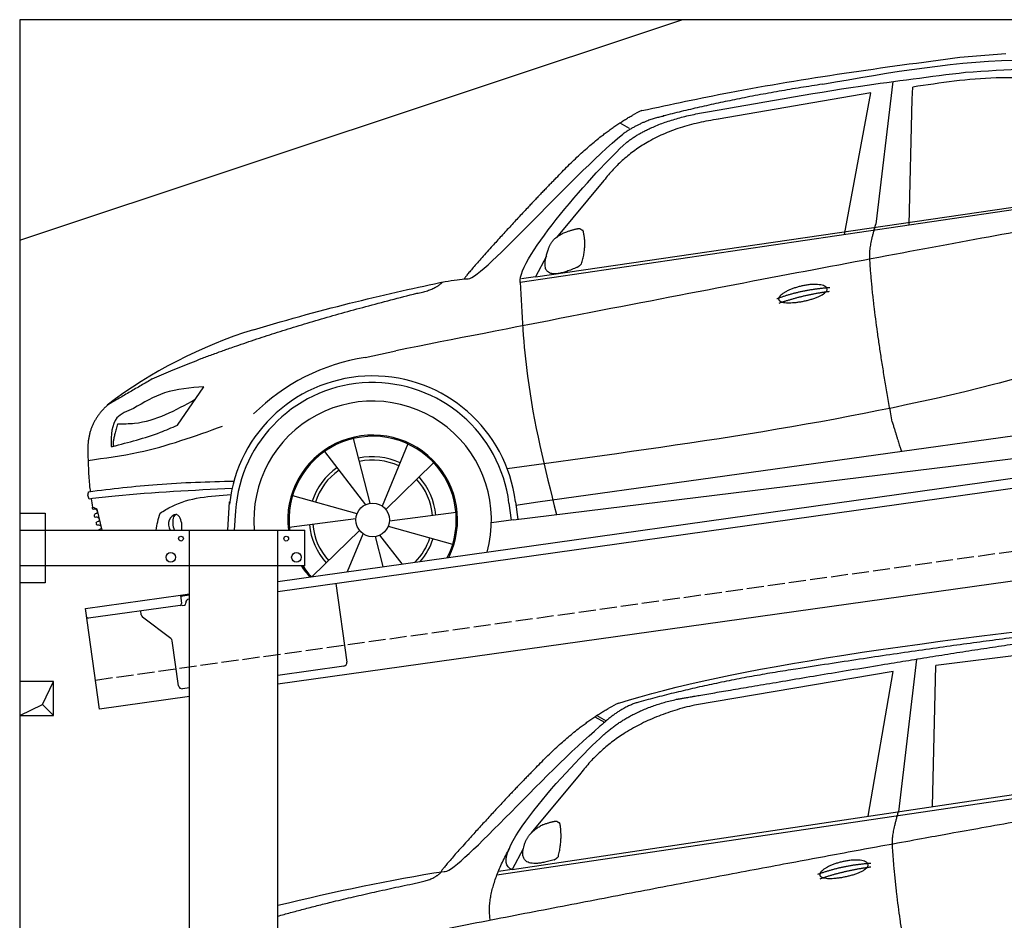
# Model space of a CAD drawing. Extents: x 524 to 6324, y 315 to 5240.
# Tile 2 of 3: x 524 to 3424, y 2587 to 5240. Entities that reach past the tile are written whole.
import ezdxf

# ---------------------------------------------------------------- set-up
doc = ezdxf.new("R2010")
doc.units = 0
doc.header["$LTSCALE"] = 10
doc.header["$MEASUREMENT"] = 0
doc.linetypes.add('GEN3', pattern=[6.25, 5, -1.25])
doc.layers.get('0').update_dxf_attribs({"linetype": 'CONTINUOUS'})
for name, color, linetype in [('3', 6, 'GEN3'), ('BREAKTHROUGH', 1, 'CONTINUOUS'), ('CAR', 1, 'CONTINUOUS')]:
    doc.layers.add(name, color=color, linetype=linetype)
doc.layers.add('AM_0', color=7, linetype='CONTINUOUS', lineweight=30)

# ---------------------------------------------------------------- blocks, each defined once
blk = doc.blocks.new('car_150')
at = {"layer": 'CAR'}
for p, q in [((12096.6, 1708.3), (11989, 1268.4)), ((12090.6, 1271.1), (12150.5, 1682.1)), ((12852.3, 1684.4), (12150.5, 1682.1)), ((11135.2, 1654.5), (11161.3, 1635)), ((11141, 1657.4), (11166.4, 1638.4)), ((12024, 1680.6), (11430.7, 1652.9)), ((11899, 1265.9), (12024, 1680.6)), ((11073.9, 1494.7), (10907.2, 1337.8)), ((10792.4, 1227), (12873.3, 1279.9)), ((10878.7, 1293.9), (10839.1, 1237.2)), ((10839.1, 1237.2), (12874.8, 1292.4)), ((10839.1, 1237.2), (10797.9, 1237.1))]:
    blk.add_line(p, q, dxfattribs=at)
blk.add_arc((11252.1, 1516.2), 174.5, 103.8736, 114.54, dxfattribs=at)
for points, degree in [([(11210.2, 1685.6), (11542.9, 1749.4), (12105.1, 1762), (12930.5, 1747.4)], 3), ([(11740.1, 1722.1), (11497.4, 1715.5), (11268.8, 1681.6)], 2), ([(12704.3, 1733.1), (12355.7, 1743.2), (11740.1, 1722.1)], 2), ([(10930.4, 1515.2), (11065.6, 1627.8), (11179.6, 1674.9)], 2), ([(11268.8, 1681.6), (11213.7, 1673.9), (11145.7, 1624)], 2), ([(11152.7, 1597.4), (11243.5, 1663), (11380.1, 1676.4)], 2), ([(11430.7, 1652.9), (11206.1, 1629.9), (11073.9, 1494.7)], 2), ([(10638.9, 1256.3), (10666.6, 1238), (10970.1, 1510.3), (11145.7, 1624)], 3), ([(10839.1, 1237.2), (10755.1, 1275), (11042.6, 1519.1), (11152.7, 1597.4)], 3), ([(10930.4, 1515.2), (10850.9, 1452.6), (10750.8, 1366.4), (10624.3, 1257.8), (10630.3, 1256.1)], 4), ([(10944.6, 1357.7), (10973.1, 1364.2), (10986, 1363.3)], 2), ([(10986, 1363.3), (10992.2, 1357.4), (10994.7, 1357.3)], 2), ([(10886.5, 1311.8), (10902.2, 1342.5), (10944.6, 1357.7)], 2), ([(10978.5, 1259), (10998.5, 1312.5), (10994.7, 1357.3)], 2), ([(10965.2, 1251), (10843.5, 1229), (10886.5, 1311.8)], 2), ([(10756.8, 1096.7), (10752.3, 1180.2), (10838, 1299.8)], 2), ([(10140.7, 1216.8), (10314.3, 1236.6), (10479.5, 1251.5), (10638.9, 1256.3)], 3), ([(10551.6, 1232.1), (10606.6, 1235.5), (10630, 1255)], 2), ([(10965.2, 1251), (10971.1, 1252.9), (10978.5, 1259)], 2), ([(11959.5, 1175.6), (11961.8, 1206.7), (11989, 1268.4)], 2), ([(10136.8, 1184.9), (10312.9, 1212.3), (10551.6, 1232.1)], 2), ([(12866.3, 1222.8), (11949.2, 1183.9), (10404.4, 1071.4)], 2), ([(11966.3, 684.4), (11947.2, 997.3), (11959.5, 1175.6)], 2), ([(11730.9, 1114.3), (11806, 1132.5), (11889.6, 1128.1)], 2), ([(11736.2, 1100.5), (11810, 1116.4), (11887.9, 1117)], 2)]:
    blk.add_open_spline(points, degree=degree, dxfattribs=at)
for points, degree, knots in [([(11380.1, 1676.4), (11407, 1677.9), (11545.9, 1684.7), (12131.3, 1711.8), (12584.9, 1726.7), (12852.7, 1717.4), (12926.2, 1712.9)], 4, [0.0821318, 0.0821318, 0.0821318, 0.0821318, 0.0821318, 0.258851, 0.508851, 0.6086078, 0.6086078, 0.6086078, 0.6086078, 0.6086078]), ([(11736, 1111.2), (11735, 1119.4), (11755.7, 1136.1), (11838.1, 1157.7), (11931.6, 1126.3), (11845.9, 1093.1), (11761.1, 1092.3), (11737, 1103), (11736, 1111.2)], 5, [0, 0, 0, 0, 0, 0, 0.300106, 0.500106, 0.700106, 1, 1, 1, 1, 1, 1])]:
    blk.add_open_spline(points, degree=degree, knots=knots, dxfattribs=at)
blk = doc.blocks.new('car_150_')
at = {"layer": 'CAR'}
for p, q in [((6993.7, 5277.2), (7129.2, 5288.8)), ((6796.4, 5203.8), (6750.1, 4783)), ((6731.9, 5170.4), (6283.3, 5089.2)), ((6657.9, 4752.4), (6731.9, 5170.4)), ((6853.7, 5152.6), (6855.4, 5188)), ((6848, 4782.8), (6853.7, 5152.6)), ((5993.7, 5075.5), (6021.3, 5060)), ((5703.5, 4603.8), (7806, 4931.3)), ((5748.6, 4619.9), (7887.1, 4949.3)), ((5948.1, 4905.6), (5809.7, 4736.5)), ((5780.5, 4681.2), (5748.6, 4619.9)), ((5748.6, 4619.9), (5707.7, 4614.5)), ((5249.2, 4379.1), (5338.8, 4399.4)), ((4697.5, 4174.8), (4774.2, 4288.5)), ((7646, 4233.7), (5761.2, 3956.2)), ((5689.3, 3904.2), (7721.3, 4169.7)), ((5267.2, 3949.5), (5216.9, 4139.6)), ((5377, 4125.1), (5302.6, 3941.6)), ((5131.5, 4101.3), (5253.2, 3945.1)), ((5313.4, 3931.7), (5452.9, 4070.3)), ((5734.4, 4063.7), (5670.2, 4054.4)), ((4848.5, 3866.9), (4853.3, 3950.1)), ((5228.7, 3918.3), (5038.9, 3969.8)), ((5676.1, 3953), (5682.6, 3903)), ((5695.3, 3956.7), (5702.3, 3904.6)), ((5761.2, 3956.2), (5696.7, 3946.7)), ((4463, 3925.5), (4449.3, 3931.7)), ((4478.1, 3864), (4463, 3925.5)), ((4871, 3924.2), (4867.7, 3867.1)), ((5520.5, 3924.4), (5324.3, 3897.1)), ((5029.4, 3876.7), (5225.5, 3904)), ((5689.3, 3904.2), (5624.9, 3894.7)), ((5693.6, 3903), (5693.4, 3904.4)), ((5236.4, 3869.4), (5098.3, 3732.1)), ((5201.8, 3747.5), (5247.2, 3859.5)), ((5321.2, 3882.8), (5511, 3831.3)), ((5282.7, 3851.6), (5306.1, 3763)), ((5362.6, 3771.4), (5296.6, 3856))]:
    blk.add_line(p, q, dxfattribs=at)
blk.add_circle((5274.9, 3900.5), 49.6, dxfattribs=at)
for centre, radius, start, end in [((6122, 4949.8), 174.5, 111.2882, 121.9546), ((5356.2, 3104.6), 1422.1, 107.8766, 127.519), ((5347.7, 3787.7), 599.5, 99.4563, 135.2463), ((5274.9, 3900.5), 424.2, 7.6054, 174.1435), ((5274.9, 3900.5), 404.6, 7.4461, 176.652), ((5274.9, 3900.5), 350, 344.7595, 185.4081), ((5274.9, 3900.5), 250, 334.2204, 187.3999), ((5274.9, 3900.5), 246.4, 333.6424, 187.5031), ((5274.9, 3900.5), 186.2, 64.7762, 103.2667), ((5274.9, 3900.5), 176.5, 64.6018, 103.1816), ((5274.9, 3900.5), 186.2, 124.7762, 163.2667), ((5274.9, 3900.5), 176.5, 124.6018, 163.1816), ((5274.9, 3900.5), 176.5, 4.6018, 43.1816), ((5274.9, 3900.5), 186.2, 4.7762, 43.2667), ((5274.9, 3900.5), 176.5, 184.6018, 223.1816), ((5274.9, 3900.5), 186.2, 184.7762, 223.2667), ((5274.9, 3900.5), 176.5, 315.6124, 343.1816), ((5274.9, 3900.5), 186.2, 319.3932, 343.2667), ((5274.9, 3900.5), 250, 213.2019, 222.6786), ((5274.9, 3900.5), 246.4, 213.7482, 223.2566), ((5274.9, 3900.5), 350, 217.4387, 217.626)]:
    blk.add_arc(centre, radius, start, end, dxfattribs=at)
for centre, major_axis, ratio, start_param, end_param in [((4699.7, 3882.5), (4.4, -29.4), 0.870747, 3.078863, 5.190641), ((4699.8, 3882.5), (-4.4, 29.6), 0.439627, 4.05108, 8.39242), ((4699.7, 3882.6), (4.4, -29.5), 0.784824, 3.019947, 3.143719)]:
    blk.add_ellipse(centre, major_axis=major_axis, ratio=ratio, start_param=start_param, end_param=end_param, dxfattribs=at)
for points in [[(6058.7, 5112.4), (6315.6, 5167.8), (6993.6, 5277.2)], [(6590.3, 5194.3), (7191.5, 5270.3), (7389.2, 5264.7)], [(7010.2, 5233), (7365.4, 5231.9), (7863.2, 4999)], [(6252.1, 5110.1), (6701.9, 5189.7), (7011, 5233.1)], [(7280.4, 5213.4), (7100.8, 5216.9), (6855.4, 5188)], [(5483, 4604.3), (5518.2, 4610.1), (5547.5, 4613)], [(5703.5, 4603.8), (5727.7, 4327.2), (5815.9, 3920.7)], [(7654.8, 4478.5), (7099.9, 4313.4), (5734.4, 4063.7)], [(4774.2, 4288.5), (4659.3, 4269.8), (4567.9, 4222.9)], [(4521.8, 4177.7), (4571.6, 4179.9), (4749.3, 4251.6)], [(4567.9, 4222.9), (4519.6, 4194.8), (4502.9, 4113.4)], [(4435.2, 4069.4), (4583.3, 4094.2), (4831, 4173.4)], [(4506.8, 4110.9), (4647.6, 4153.7), (4697.5, 4174.8)], [(4502.9, 4113.4), (4503.1, 4110.8), (4506.8, 4110.9)], [(4437.7, 3977.1), (4639.7, 4000.1), (4865.6, 4011.8)], [(4439.9, 3955.5), (4435.9, 3967.1), (4437.7, 3977.1)], [(4860.2, 3989.6), (4515.7, 3964.4), (4439.9, 3955.5)], [(4648.5, 3915.5), (4682.8, 3935.6), (4856.8, 3972.2)], [(4452, 3925), (4450.8, 3925.8), (4449.5, 3930), (4449.3, 3931.7)], [(4455.1, 3908.2), (4458.1, 3913), (4464.2, 3915.7), (4462.2, 3923.2), (4452, 3925)], [(4457.8, 3901.6), (4456.6, 3902.4), (4455.3, 3906.6), (4455.1, 3908.2)], [(4461, 3884.9), (4463.9, 3889.5), (4470, 3892.3), (4467.9, 3899.7), (4457.8, 3901.6)], [(4463.7, 3878.2), (4462.5, 3879), (4461.2, 3883.2), (4461, 3884.9)]]:
    blk.add_spline(points, degree=3, dxfattribs=at)
for points, degree in [([(6590.3, 5194.3), (6342.2, 5155.3), (6121.6, 5097.1)], 2), ([(6013, 5017.6), (6096.2, 5083.6), (6251.3, 5110.3)], 2), ([(5803.2, 4907.4), (5922.7, 5036.5), (6029.7, 5097.9)], 2), ([(6284.4, 5088.8), (6061.8, 5056.7), (5948.1, 4905.6)], 2), ([(6123.2, 5096.2), (6065.8, 5086.5), (6002.6, 5043)], 2), ([(5547.5, 4613), (5577.3, 4598.4), (5843.2, 4907.6), (6002.6, 5043)], 3), ([(5703.8, 4603.3), (5695, 4674.1), (5922.8, 4934.4), (6013, 5017.6)], 3), ([(5803.2, 4907.4), (5732.5, 4835), (5644.3, 4736.7), (5532.9, 4612.6), (5539.4, 4612.3)], 4), ([(7979.4, 4899), (7725, 4888.3), (5338.8, 4399.4)], 2), ([(5837.6, 4753), (5865, 4763.1), (5877.9, 4763.9)], 2), ([(5877.9, 4763.9), (5884.9, 4758.8), (5887.3, 4759.1)], 2), ([(5883.9, 4659.5), (5901.1, 4713.7), (5887.3, 4759.1)], 2), ([(6732.8, 4687.3), (6731.1, 4718.4), (6750.1, 4783)], 2), ([(5785.9, 4700), (5794.1, 4735.6), (5837.6, 4753)], 2), ([(5871.8, 4649.8), (5747.2, 4591.7), (5785.9, 4700)], 2), ([(6803, 4201), (6743.7, 4508.9), (6732.8, 4687.3)], 2), ([(5871.8, 4649.8), (5877.4, 4652.5), (5883.9, 4659.5)], 2), ([(4919.6, 4458.1), (5131.9, 4523.6), (5319.2, 4569), (5483, 4604.3)], 3), ([(5399.6, 4569.1), (5453.7, 4579.5), (5474.4, 4601.9)], 2), ([(6460.2, 4561.7), (6532.3, 4589.4), (6615.8, 4595.9)], 2), ([(6467.2, 4548.7), (6538.3, 4574), (6615.5, 4584.7)], 2), ([(4622.5, 4310.5), (4903.3, 4440.5), (5399.6, 4569.1)], 2), ([(4622.5, 4310.5), (4492.9, 4233.7)], 1), ([(4492.9, 4233.7), (4430.6, 4178.8), (4434.3, 4093)], 2), ([(4521.8, 4177.7), (4507.9, 4132), (4508.6, 4113.8)], 2), ([(6803, 4201), (6822.6, 4138.3), (6831.4, 4112.8)], 2), ([(4508.6, 4113.8), (4511.9, 4114.1), (4510.2, 4111.7)], 2), ([(4445.5, 3956.2), (4446.7, 3948), (4448, 3939.9), (4449.3, 3931.7)], 3), ([(4637.5, 3865.3), (4639.1, 3881.6), (4643.8, 3898.6), (4648.5, 3915.5)], 3)]:
    blk.add_open_spline(points, degree=degree, dxfattribs=at)
for points, degree, knots in [([(6465.7, 4559.3), (6463.6, 4567.3), (6482, 4586.6), (6560.8, 4618.6), (6657.6, 4599.5), (6576.9, 4555.6), (6492.9, 4543.8), (6467.7, 4551.3), (6465.7, 4559.3)], 5, [0, 0, 0, 0, 0, 0, 0.300106, 0.500106, 0.700106, 1, 1, 1, 1, 1, 1]), ([(4434.3, 4093), (4435.5, 4060.6), (4436.9, 4022.1), (4441.6, 3983.8), (4442.4, 3977.7)], 3, [0, 0, 0, 0, 97.108013, 115.616313, 115.616313, 115.616313, 115.616313]), ([(4467.9, 3864), (4468.3, 3864.8), (4470.3, 3867.4), (4478.3, 3867.4), (4474, 3879.3), (4467.4, 3878.6), (4463.7, 3878.2)], 3, [2.682731, 2.682731, 2.682731, 2.682731, 5.656821, 12.3267, 20.012637, 30.346325, 30.346325, 30.346325, 30.346325])]:
    blk.add_open_spline(points, degree=degree, knots=knots, dxfattribs=at)

msp = doc.modelspace()

# ---------------------------------------------------------------- linework, layer by layer
for p, q in [((5824.1, 5240), (524.1, 5240)), ((524.1, 5240), (524.1, 490)), ((524.1, 4590), (2474.1, 5240)), ((1284.1, 3585.2), (3762.9, 3933.6)), ((3770.1, 3904.3), (1284.1, 3554.9)), ((524.1, 3786.2), (599.1, 3786.2)), ((599.1, 3786.2), (599.1, 3581.2)), ((524.1, 3736.2), (1364.1, 3736.2)), ((1024.1, 2266.2), (1024.1, 3736.2)), ((1284.1, 496.2), (1284.1, 3736.2)), ((1364.1, 3631.2), (1364.1, 3736.2)), ((3988.8, 3662.4), (1284.1, 3282.2)), ((1364.1, 3631.2), (524.1, 3631.2)), ((599.1, 3581.2), (524.1, 3581.2)), ((1454.8, 3578.9), (1487.4, 3347.2)), ((717.8, 3505.6), (997.6, 3544.9)), ((997.6, 3544.9), (1024.1, 3548.6)), ((997.6, 3544.9), (1001.1, 3520.2)), ((1024.1, 3544.6), (998.2, 3541)), ((996.8, 3514.5), (727, 3476.6)), ((1004.4, 3514.6), (1009.3, 3515.3)), ((1013.6, 3520.9), (1013.5, 3521.9)), ((1022, 3533.2), (1024.1, 3533.5)), ((759.6, 3208.5), (717.8, 3505.6)), ((882.1, 3486.4), (880.5, 3498.2)), ((969.7, 3416.7), (886, 3479.8)), ((992.3, 3277.6), (973.6, 3410.1)), ((1478.9, 3335.9), (1284.1, 3308.5)), ((1024.1, 3271.9), (1003.5, 3269.1)), ((1024.1, 3245.7), (759.6, 3208.5))]:
    msp.add_line(p, q)
for centre, radius in [((999.1, 3711.2), 7), ((1309.1, 3711.2), 7), ((969.1, 3656.2), 14), ((1339.1, 3656.2), 14)]:
    msp.add_circle(centre, radius)
for centre, radius, start, end in [((996.1, 3519.5), 5, 278, 8), ((1003.7, 3519.5), 5, 221.2367, 278), ((1008.6, 3520.2), 5, 278, 8), ((1023.4, 3523.3), 10, 98, 188), ((726.3, 3481.5), 5, 188, 278), ((892, 3487.8), 10, 188, 233), ((963.7, 3408.7), 10, 8, 53), ((1477.5, 3345.8), 10, 278, 8), ((1002.2, 3279), 10, 188, 278)]:
    msp.add_arc(centre, radius, start, end)
at = {"layer": '3'}
msp.add_line((747.5, 3294.7), (5754.9, 3998.4), dxfattribs=at)
at = {"layer": 'BREAKTHROUGH'}
for p, q in [((591.5, 3223), (624.1, 3290)), ((524.1, 3190), (591.5, 3223)), ((591.2, 3222.8), (624.1, 3190))]:
    msp.add_line(p, q, dxfattribs=at)
msp.add_lwpolyline([(624.1, 3290), (524.1, 3290), (524.1, 3190), (624.1, 3190)], close=True, dxfattribs=at)

# ---------------------------------------------------------------- block references
at = {"layer": 'AM_0', "rotation": 359.5505213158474}
msp.add_blockref('car_150_', (-3741.7, -92.6), dxfattribs=at)
at = {"layer": 'CAR', "color": 2, "rotation": 6.973897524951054}
msp.add_blockref('car_150', (-8633.8, 192.1), dxfattribs=at)

doc.saveas('drawing.dxf')
